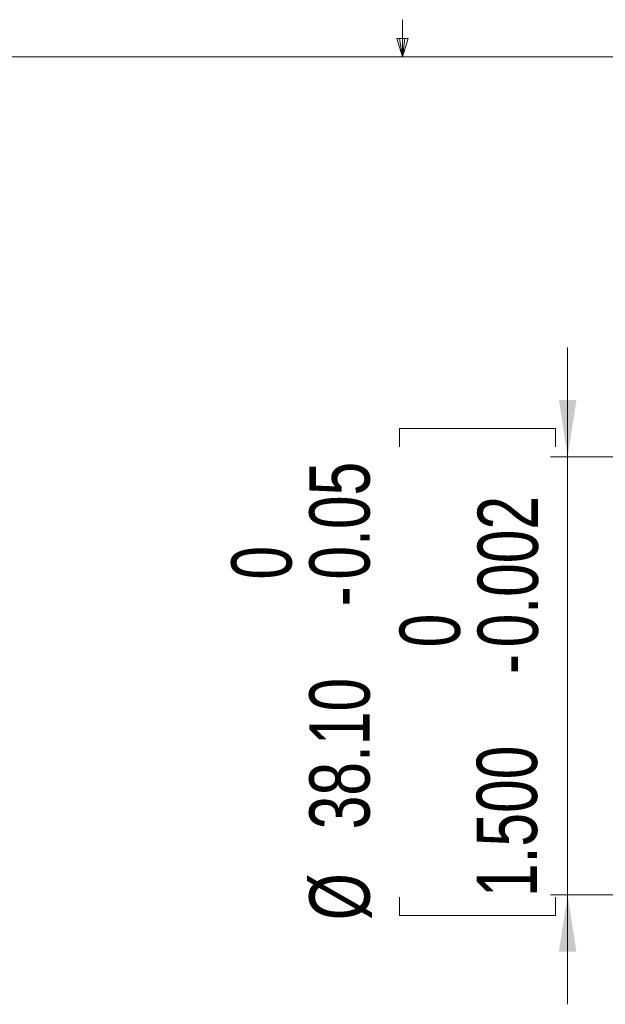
# Model space of a CAD drawing. Header units: millimetres. Extents: x 11 to 421, y 5 to 275.
# Tile 6 of 10: x 194 to 228, y 215 to 272. Entities that reach past the tile are written whole.
import ezdxf

# ---------------------------------------------------------------- set-up
doc = ezdxf.new("R2010")
doc.units = ezdxf.units.MM
doc.styles.add('SLDTEXTSTYLE0', font='TXT', dxfattribs={"width": 0.75})
doc.dimstyles.new('SLDDIMSTYLE7', dxfattribs={"dimtxt": 3.5, "dimasz": 3.302, "dimexe": 0, "dimexo": 0.0625, "dimgap": 0.875, "dimtad": 1, "dimlfac": 1.5, "dimrnd": 1e-09, "dimzin": 4, "dimdsep": 46, "dimtxsty": 'SLDTEXTSTYLE0', "dimsah": 1, "dimcen": 0.09, "dimadec": 0, "dimazin": 1, "dimtol": 1, "dimtm": 0.05, "dimtfac": 1, "dimtmove": 0, "dimatfit": 0, "dimfxl": 1, "dimfrac": 2, "dimtolj": 1, "dimtzin": 0, "dimarcsym": 0})

# ---------------------------------------------------------------- blocks, each defined once
blk = doc.blocks.new('_D_14')
at = {"color": 7, "linetype": 'Continuous', "lineweight": 18}
for p, q in [((225.5, 247.105), (225.5, 253.455)), ((215.738, 247.694), (215.738, 248.76)), ((215.738, 248.76), (224.789, 248.76)), ((224.789, 248.76), (224.789, 247.694)), ((262.218, 247.105), (224.5, 247.105)), ((225.5, 247.105), (225.5, 221.705)), ((262.218, 221.705), (224.5, 221.705)), ((225.5, 221.705), (225.5, 215.355)), ((215.738, 221.575), (215.738, 220.509)), ((224.789, 220.509), (224.789, 221.575)), ((215.738, 220.509), (224.789, 220.509))]:
    blk.add_line(p, q, dxfattribs=at)
for points in [[(225.5, 247.105), (226.008, 250.407), (224.992, 250.407)], [(225.5, 221.705), (224.992, 218.403), (226.008, 218.403)]]:
    blk.add_solid(points, dxfattribs=at)
at = {"color": 7, "linetype": 'Continuous', "lineweight": 18, "char_height": 3.5, "attachment_point": 1, "rotation": 90, "style": 'SLDTEXTSTYLE0'}
for s, insert in [('0.05', (210.515, 239.989)), ('0.002', (220.278, 236.056)), ('0', (205.99, 239.989)), ('-', (210.515, 238.438)), ('0', (215.752, 236.056)), ('38.10', (210.515, 225.507)), ('-', (220.278, 234.506)), ('1.500', (220.224, 221.575)), ('%%c', (210.515, 220.229))]:
    blk.add_mtext(s, dxfattribs=dict(at, insert=insert))

msp = doc.modelspace()

# ---------------------------------------------------------------- linework, layer by layer
at = {"color": 7, "linetype": 'Continuous', "lineweight": 18}
for p, q in [((215.92544, 270.30866), (215.92544, 272.46256)), ((215.92544, 270.30866), (215.58886, 271.37374)), ((216.24434, 271.37374), (215.58886, 271.37374)), ((215.74666, 271.37374), (215.92544, 270.30866)), ((215.92544, 270.30866), (216.24434, 271.37374)), ((216.05012, 271.37374), (215.92544, 270.30866)), ((15.90679, 270.30866), (415.95679, 270.30866))]:
    msp.add_line(p, q, dxfattribs=at)

# ---------------------------------------------------------------- dimensions: what is measured, and where the dimension line sits
dim = msp.add_linear_dim(base=(225.50039, 221.70468), p1=(263.21795, 247.10468), p2=(263.21795, 221.70468), angle=90, text='%%c<>', dimstyle='SLDDIMSTYLE7', dxfattribs=at)
dim.commit()
dim.dimension.update_dxf_attribs({"geometry": '_D_14', "text_midpoint": (225.50039, 234.63458), "dimtype": 160})

doc.saveas('drawing.dxf')
